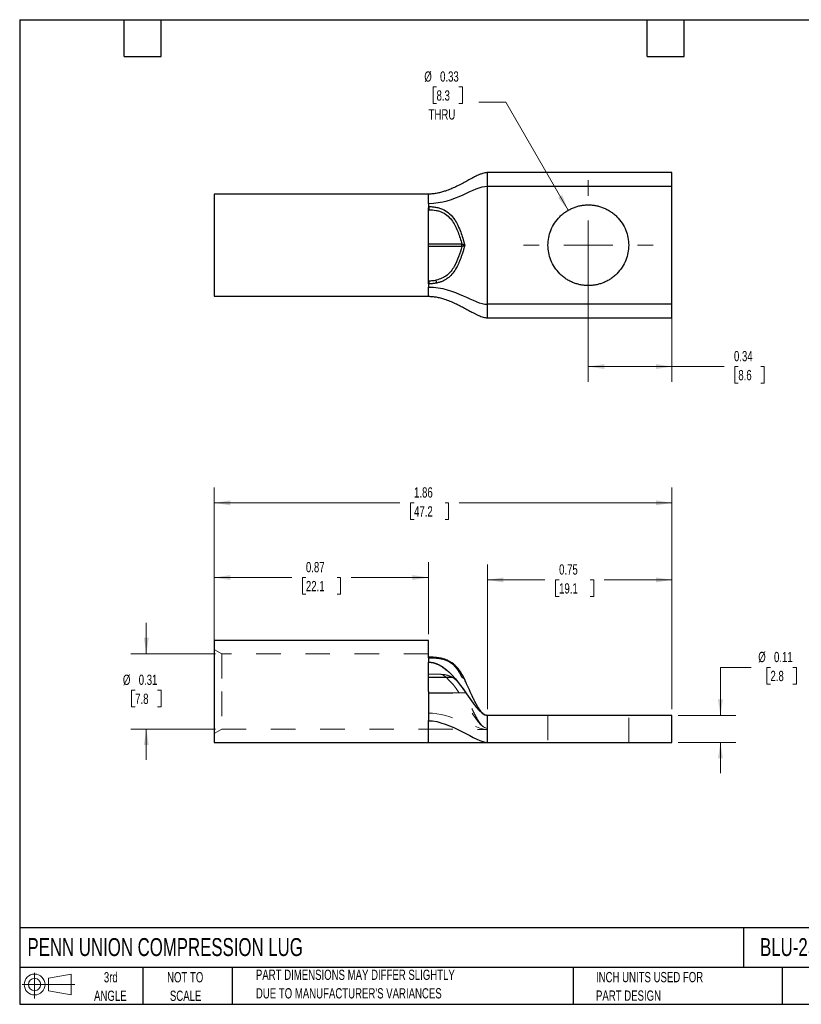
# Model space of a CAD drawing. Header units: inches. Extents: x 0.12 to 5.38, y 0.12 to 4.12.
# Tile 1 of 2: x 0.12 to 3.3, y 0.12 to 4.12. Entities that reach past the tile are written whole.
import ezdxf

# ---------------------------------------------------------------- set-up
doc = ezdxf.new("R2010")
doc.units = ezdxf.units.IN
doc.header["$LTSCALE"] = 0.5
doc.header["$MEASUREMENT"] = 0
doc.linetypes.add('HIDDEN', pattern=[0.075, 0.05, -0.025])
doc.layers.add('TEXT', color=140, linetype='Continuous', lineweight=25)
doc.styles.add('SLDTEXTSTYLE0', font='TXT', dxfattribs={"width": 0.7})
doc.dimstyles.new('SLDDIMSTYLE0', dxfattribs={"dimtxt": 0.04248, "dimasz": 0.065, "dimexe": 0, "dimexo": 0.0625, "dimgap": 0.01062, "dimtad": 0, "dimtih": 1, "dimtoh": 1, "dimrnd": 1e-09, "dimdsep": 46, "dimtxsty": 'SLDTEXTSTYLE0', "dimsah": 1, "dimcen": 0.09, "dimadec": 0, "dimazin": 2, "dimtfac": 1, "dimtmove": 0, "dimatfit": 0, "dimfxl": 0, "dimfrac": 2, "dimtolj": 1, "dimtzin": 12, "dimarcsym": 0})
doc.dimstyles.new('SLDDIMSTYLE1', dxfattribs={"dimtxt": 0.04248, "dimasz": 0.065, "dimexe": 0, "dimexo": 0.0625, "dimgap": 0.01062, "dimtad": 0, "dimtih": 1, "dimtoh": 1, "dimrnd": 1e-09, "dimdsep": 46, "dimtxsty": 'SLDTEXTSTYLE0', "dimsah": 1, "dimcen": 0.09, "dimadec": 0, "dimazin": 2, "dimtfac": 1, "dimtofl": 0, "dimtmove": 0, "dimatfit": 3, "dimfxl": 0, "dimfrac": 2, "dimtolj": 1, "dimtzin": 12, "dimarcsym": 0})
doc.dimstyles.new('SLDDIMSTYLE2', dxfattribs={"dimtxt": 0.04248, "dimasz": 0.065, "dimexe": 0, "dimexo": 0.0625, "dimgap": 0.01062, "dimtad": 0, "dimtih": 1, "dimtoh": 1, "dimrnd": 1e-09, "dimzin": 12, "dimdsep": 46, "dimtxsty": 'SLDTEXTSTYLE0', "dimsah": 1, "dimcen": 0.09, "dimadec": 0, "dimazin": 3, "dimtfac": 1, "dimtofl": 0, "dimtmove": 0, "dimatfit": 3, "dimfxl": 0, "dimfrac": 2, "dimtolj": 1, "dimtzin": 12, "dimarcsym": 0})
doc.dimstyles.new('SLDDIMSTYLE3', dxfattribs={"dimtxt": 0.04248, "dimasz": 0.065, "dimexe": 0, "dimexo": 0.0625, "dimgap": 0.01062, "dimtad": 0, "dimtih": 1, "dimtoh": 1, "dimrnd": 1e-09, "dimdsep": 46, "dimtxsty": 'SLDTEXTSTYLE0', "dimsah": 1, "dimcen": 0, "dimadec": 0, "dimazin": 2, "dimtfac": 1, "dimtofl": 0, "dimtmove": 0, "dimatfit": 3, "dimfxl": 0, "dimfrac": 2, "dimtolj": 1, "dimtzin": 12, "dimarcsym": 0})

# ---------------------------------------------------------------- blocks, each defined once
blk = doc.blocks.new('Block11')
at = {"color": 7, "linetype": 'Continuous', "lineweight": 18}
for p, q in [((0.051, 0.1045), (0.051, 0)), ((0.1079, 0.082), (0.2003, 0.0991)), ((0.1079, 0.0314), (0.1079, 0.082)), ((0.2003, 0.0991), (0.2003, 0.0144)), ((0, 0.0567), (0.2141, 0.0567)), ((0.1079, 0.0314), (0.2003, 0.0144))]:
    blk.add_line(p, q, dxfattribs=at)
for radius in [0.0423, 0.0253]:
    blk.add_circle((0.051, 0.0567), radius, dxfattribs=at)
blk = doc.blocks.new('Block12')
at = {"color": 7, "linetype": 'Continuous'}
blk.add_blockref('Block11', (0, 0), dxfattribs=at)
blk = doc.blocks.new('_D')
at = {"color": 7, "linetype": 'Continuous', "lineweight": 0}
for p, q in [((0.6397, 1.5491), (0.6397, 1.6741)), ((0.921, 1.5491), (0.5772, 1.5491)), ((0.5943, 1.4008), (0.58, 1.4008)), ((0.58, 1.4008), (0.58, 1.3333)), ((0.6852, 1.4008), (0.6994, 1.4008)), ((0.6994, 1.4008), (0.6994, 1.3333)), ((0.58, 1.3333), (0.5943, 1.3333)), ((0.6994, 1.3333), (0.6852, 1.3333)), ((0.921, 1.2431), (0.5772, 1.2431)), ((0.6397, 1.2431), (0.6397, 1.1181))]:
    blk.add_line(p, q, dxfattribs=at)
at = {"color": 7, "linetype": 'Continuous', "lineweight": 18}
for points in [[(0.6397, 1.5491), (0.6497, 1.6141), (0.6297, 1.6141)], [(0.6397, 1.2431), (0.6297, 1.1781), (0.6497, 1.1781)]]:
    blk.add_solid(points, dxfattribs=at)
at = {"color": 7, "linetype": 'Continuous', "lineweight": 18, "char_height": 0.04167, "attachment_point": 1, "style": 'SLDTEXTSTYLE0'}
for s, insert in [('%%c', (0.5445, 1.4641)), ('0.31', (0.6087, 1.4641)), ('7.8', (0.5943, 1.387))]:
    blk.add_mtext(s, dxfattribs=dict(at, insert=insert))
blk = doc.blocks.new('_D_1')
at = {"color": 7, "linetype": 'Continuous', "lineweight": 0}
for p, q in [((0.916, 1.6286), (0.916, 1.9212)), ((1.786, 1.6286), (1.786, 1.9212)), ((0.916, 1.8587), (1.2308, 1.8587)), ((1.2883, 1.8587), (1.2741, 1.8587)), ((1.2741, 1.8587), (1.2741, 1.7912)), ((1.4146, 1.8587), (1.4288, 1.8587)), ((1.4288, 1.8587), (1.4288, 1.7912)), ((1.786, 1.8587), (1.4721, 1.8587)), ((1.2741, 1.7912), (1.2883, 1.7912)), ((1.4288, 1.7912), (1.4146, 1.7912))]:
    blk.add_line(p, q, dxfattribs=at)
at = {"color": 7, "linetype": 'Continuous', "lineweight": 18}
for points in [[(0.916, 1.8587), (0.981, 1.8487), (0.981, 1.8687)], [(1.786, 1.8587), (1.721, 1.8687), (1.721, 1.8487)]]:
    blk.add_solid(points, dxfattribs=at)
at = {"color": 7, "linetype": 'Continuous', "lineweight": 18, "char_height": 0.04167, "attachment_point": 1, "style": 'SLDTEXTSTYLE0'}
for s, insert in [('0.87', (1.2883, 1.9219)), ('22.1', (1.2883, 1.8449))]:
    blk.add_mtext(s, dxfattribs=dict(at, insert=insert))
blk = doc.blocks.new('_D_2')
at = {"color": 7, "linetype": 'Continuous', "lineweight": 0}
for p, q in [((2.026, 1.3236), (2.026, 1.9117)), ((2.776, 1.3236), (2.776, 1.9117)), ((2.026, 1.8492), (2.2596, 1.8492)), ((2.3172, 1.8492), (2.3029, 1.8492)), ((2.3029, 1.8492), (2.3029, 1.7817)), ((2.4434, 1.8492), (2.4577, 1.8492)), ((2.4577, 1.8492), (2.4577, 1.7817)), ((2.776, 1.8492), (2.501, 1.8492)), ((2.3029, 1.7817), (2.3172, 1.7817)), ((2.4577, 1.7817), (2.4434, 1.7817))]:
    blk.add_line(p, q, dxfattribs=at)
at = {"color": 7, "linetype": 'Continuous', "lineweight": 18}
for points in [[(2.026, 1.8492), (2.091, 1.8392), (2.091, 1.8592)], [(2.776, 1.8492), (2.711, 1.8592), (2.711, 1.8392)]]:
    blk.add_solid(points, dxfattribs=at)
at = {"color": 7, "linetype": 'Continuous', "lineweight": 18, "char_height": 0.04167, "attachment_point": 1, "style": 'SLDTEXTSTYLE0'}
for s, insert in [('0.75', (2.3172, 1.9124)), ('19.1', (2.3172, 1.8354))]:
    blk.add_mtext(s, dxfattribs=dict(at, insert=insert))
blk = doc.blocks.new('_D_3')
at = {"color": 7, "linetype": 'Continuous', "lineweight": 0}
for p, q in [((0.916, 1.5915), (0.916, 2.2246)), ((2.776, 1.3236), (2.776, 2.2246)), ((0.916, 2.1621), (1.6702, 2.1621)), ((1.7277, 2.1621), (1.7135, 2.1621)), ((1.7135, 2.1621), (1.7135, 2.0946)), ((1.854, 2.1621), (1.8682, 2.1621)), ((1.8682, 2.1621), (1.8682, 2.0946)), ((2.776, 2.1621), (1.9115, 2.1621)), ((1.7135, 2.0946), (1.7277, 2.0946)), ((1.8682, 2.0946), (1.854, 2.0946))]:
    blk.add_line(p, q, dxfattribs=at)
at = {"color": 7, "linetype": 'Continuous', "lineweight": 18}
for points in [[(0.916, 2.1621), (0.981, 2.1521), (0.981, 2.1721)], [(2.776, 2.1621), (2.711, 2.1721), (2.711, 2.1521)]]:
    blk.add_solid(points, dxfattribs=at)
at = {"color": 7, "linetype": 'Continuous', "lineweight": 18, "char_height": 0.04167, "attachment_point": 1, "style": 'SLDTEXTSTYLE0'}
for s, insert in [('1.86', (1.7277, 2.2254)), ('47.2', (1.7277, 2.1483))]:
    blk.add_mtext(s, dxfattribs=dict(at, insert=insert))
blk = doc.blocks.new('_D_4')
at = {"color": 7, "linetype": 'Continuous', "lineweight": 0}
for p, q in [((3.0979, 1.4935), (2.9729, 1.4935)), ((2.9729, 1.4935), (2.9729, 1.2986)), ((3.1762, 1.4935), (3.1619, 1.4935)), ((3.1619, 1.4935), (3.1619, 1.426)), ((3.2671, 1.4935), (3.2814, 1.4935)), ((3.2814, 1.4935), (3.2814, 1.426)), ((3.1619, 1.426), (3.1762, 1.426)), ((3.2814, 1.426), (3.2671, 1.426)), ((2.801, 1.2986), (3.0354, 1.2986)), ((2.801, 1.1886), (3.0354, 1.1886)), ((2.9729, 1.1886), (2.9729, 1.0636))]:
    blk.add_line(p, q, dxfattribs=at)
at = {"color": 7, "linetype": 'Continuous', "lineweight": 18}
for points in [[(2.9729, 1.2986), (2.9829, 1.3636), (2.9629, 1.3636)], [(2.9729, 1.1886), (2.9629, 1.1236), (2.9829, 1.1236)]]:
    blk.add_solid(points, dxfattribs=at)
at = {"color": 7, "linetype": 'Continuous', "lineweight": 18, "char_height": 0.04167, "attachment_point": 1, "style": 'SLDTEXTSTYLE0'}
for s, insert in [('%%c', (3.1265, 1.5568)), ('0.11', (3.1906, 1.5568)), ('2.8', (3.1762, 1.4797))]:
    blk.add_mtext(s, dxfattribs=dict(at, insert=insert))
blk = doc.blocks.new('_D_7')
at = {"color": 7, "linetype": 'Continuous', "lineweight": 0}
for p, q in [((2.436, 3.1838), (2.436, 2.6533)), ((2.776, 2.9438), (2.776, 2.6533)), ((2.436, 2.7158), (2.776, 2.7158)), ((2.776, 2.7158), (2.988, 2.7158)), ((3.0456, 2.7158), (3.0313, 2.7158)), ((3.0313, 2.7158), (3.0313, 2.6482)), ((3.1365, 2.7158), (3.1507, 2.7158)), ((3.1507, 2.7158), (3.1507, 2.6482)), ((3.0313, 2.6482), (3.0456, 2.6482)), ((3.1507, 2.6482), (3.1365, 2.6482))]:
    blk.add_line(p, q, dxfattribs=at)
at = {"color": 7, "linetype": 'Continuous', "lineweight": 18}
for points in [[(2.436, 2.7158), (2.501, 2.7058), (2.501, 2.7258)], [(2.776, 2.7158), (2.711, 2.7258), (2.711, 2.7058)]]:
    blk.add_solid(points, dxfattribs=at)
at = {"color": 7, "linetype": 'Continuous', "lineweight": 18, "char_height": 0.04167, "attachment_point": 1, "style": 'SLDTEXTSTYLE0'}
for s, insert in [('0.34', (3.0279, 2.779)), ('8.6', (3.0456, 2.702))]:
    blk.add_mtext(s, dxfattribs=dict(at, insert=insert))
blk = doc.blocks.new('_D_8')
at = {"color": 7, "linetype": 'Continuous', "lineweight": 0}
for p, q in [((1.8191, 3.8518), (1.8049, 3.8518)), ((1.8049, 3.8518), (1.8049, 3.7843)), ((1.91, 3.8518), (1.9243, 3.8518)), ((1.9243, 3.8518), (1.9243, 3.7843)), ((1.8049, 3.7843), (1.8191, 3.7843)), ((1.9243, 3.7843), (1.91, 3.7843)), ((2.1004, 3.7901), (1.991, 3.7901)), ((2.354, 3.3508), (2.1004, 3.7901))]:
    blk.add_line(p, q, dxfattribs=at)
at = {"color": 7, "linetype": 'Continuous', "lineweight": 18}
blk.add_solid([(2.354, 3.3508), (2.3302, 3.4121), (2.3128, 3.4021)], dxfattribs=at)
at = {"color": 7, "linetype": 'Continuous', "lineweight": 18, "char_height": 0.04167, "attachment_point": 1, "style": 'SLDTEXTSTYLE0'}
for s, insert in [('%%c', (1.7694, 3.915)), ('0.33', (1.8335, 3.915)), ('8.3', (1.8191, 3.838)), ('THRU', (1.7869, 3.761))]:
    blk.add_mtext(s, dxfattribs=dict(at, insert=insert))
blk = doc.blocks.new('SW_CENTERMARKSYMBOL_0')
at = {"color": 0, "linetype": 'Continuous', "lineweight": 18}
for p, q in [((0, 0.2), (0, 0.264)), ((0, 0), (0, 0.1)), ((-0.2, 0), (-0.264, 0)), ((0, 0), (-0.1, 0)), ((0, 0), (0, -0.1)), ((0, 0), (0.1, 0)), ((0.2, 0), (0.264, 0)), ((0, -0.2), (0, -0.264))]:
    blk.add_line(p, q, dxfattribs=at)

msp = doc.modelspace()

# ---------------------------------------------------------------- linework, layer by layer
for p, q in [((2.776, 3.5038), (2.026, 3.5038)), ((2.026, 2.9688), (2.026, 3.4488)), ((2.026, 3.4488), (2.776, 3.4488)), ((2.776, 2.9688), (2.776, 3.4488)), ((1.786, 3.4163), (0.916, 3.4163)), ((0.916, 3.4163), (0.916, 3.0013)), ((1.786, 3.3656), (1.786, 3.3602)), ((1.786, 3.052), (1.786, 3.3602)), ((1.7886, 3.3532), (1.786, 3.3532)), ((1.786, 3.2138), (1.9221, 3.2138)), ((1.9221, 3.2038), (1.786, 3.2038)), ((1.9221, 3.2038), (1.9221, 3.2138)), ((1.786, 3.0644), (1.7888, 3.0644)), ((0.916, 3.0013), (1.786, 3.0013)), ((2.776, 2.9688), (2.026, 2.9688)), ((2.026, 2.9138), (2.776, 2.9138)), ((1.786, 1.6036), (0.916, 1.6036)), ((0.916, 1.6036), (0.916, 1.3961)), ((1.786, 1.532), (1.786, 1.6036)), ((1.7887, 1.5353), (1.7887, 1.5353)), ((1.93, 1.4512), (1.9339, 1.4433)), ((1.9306, 1.4503), (1.9301, 1.4512)), ((1.931, 1.4494), (1.9304, 1.4506)), ((2.776, 1.2986), (2.026, 1.2986)), ((1.786, 1.2785), (1.786, 1.2758)), ((1.786, 1.2758), (1.786, 1.2785)), ((0.916, 1.1886), (1.786, 1.1886)), ((1.786, 1.1886), (2.026, 1.1886)), ((2.026, 1.1886), (2.776, 1.1886))]:
    msp.add_line(p, q)
at = {"color": 7, "linetype": 'HIDDEN', "lineweight": 18}
for p, q in [((0.946, 1.5491), (0.9159, 1.5665)), ((0.946, 1.5491), (0.946, 1.3961)), ((1.786, 1.5491), (0.946, 1.5491)), ((1.786, 1.534), (1.7888, 1.534)), ((1.7886, 1.534), (1.786, 1.534)), ((1.786, 1.5098), (1.786, 1.532)), ((1.7897, 1.5353), (1.7887, 1.5353)), ((1.8208, 1.5333), (1.8173, 1.5338)), ((1.786, 1.3906), (1.786, 1.4662)), ((1.786, 1.4535), (1.9221, 1.4535)), ((1.786, 1.4522), (1.9221, 1.4522)), ((1.9221, 1.4535), (1.9221, 1.4522)), ((1.9289, 1.4536), (1.93, 1.4512)), ((1.9339, 1.4433), (1.9328, 1.4452)), ((1.9328, 1.4452), (1.9339, 1.4433)), ((0.946, 1.3961), (0.946, 1.2431)), ((1.9335, 1.3906), (1.786, 1.3906)), ((1.786, 1.3906), (1.9335, 1.3906)), ((1.786, 1.3893), (1.9342, 1.3893)), ((2.272, 1.2986), (2.272, 1.1886)), ((2.6, 1.1886), (2.6, 1.2986)), ((0.9159, 1.2257), (0.946, 1.2431)), ((0.946, 1.2431), (1.786, 1.2431)), ((2.026, 1.2461), (2.026, 1.2411))]:
    msp.add_line(p, q, dxfattribs=at)
at = {"flags": 128}
msp.add_lwpolyline([(1.8198, 1.5305), (1.8197, 1.5316), (1.8195, 1.5325), (1.8193, 1.5331), (1.819, 1.5335), (1.8188, 1.5336)], dxfattribs=at)
for centre, radius, start, end in [((0.738, 3.3724), 1.0508, 358.9524, 359.6377), ((0.7882, 3.0452), 1.0008, 0.3804, 1.1), ((1.7426, 3.0479), 0.0775, 5.4295, 14.4822), ((1.753, 1.5328), 0.0359, 358.5565, 4.084)]:
    msp.add_arc(centre, radius, start, end)
at = {"color": 7, "linetype": 'HIDDEN', "lineweight": 18}
for centre, radius, start, end in [((1.7954, 1.5343), 0.00678, 170.9649, 182.3209), ((1.7434, 1.5327), 0.0454, 358.9586, 3.3089), ((1.7952, 1.5343), 0.00646, 170.5148, 182.4347), ((1.8192, 1.5322), 0.0015, 105.0057, 173.3163)]:
    msp.add_arc(centre, radius, start, end, dxfattribs=at)
for points, knots in [([(2.026, 3.5038), (2.0239, 3.5037), (2.0185, 3.5035), (2.0106, 3.5017), (2.0013, 3.4987), (1.9925, 3.4952), (1.984, 3.4914), (1.9767, 3.4878), (1.9695, 3.4841), (1.9624, 3.4804), (1.9516, 3.4746), (1.9365, 3.4664), (1.9172, 3.4561), (1.8972, 3.4461), (1.877, 3.437), (1.8577, 3.4296), (1.8396, 3.4239), (1.8227, 3.4199), (1.8048, 3.4169), (1.7923, 3.4165), (1.786, 3.4163)], [0, 0, 0, 0, 0.02108, 0.053107, 0.084382, 0.130256, 0.163961, 0.197626, 0.231302, 0.264505, 0.298336, 0.386262, 0.484274, 0.574304, 0.664078, 0.751555, 0.814805, 0.87653, 0.937977, 1, 1, 1, 1]), ([(2.776, 3.4488), (2.776, 3.456), (2.776, 3.4632), (2.776, 3.4765), (2.776, 3.4826), (2.776, 3.4928), (2.776, 3.4969), (2.776, 3.5024), (2.776, 3.5038), (2.776, 3.5038)], [0, 0, 0, 0, 0.25, 0.25, 0.5, 0.5, 0.75, 0.75, 1, 1, 1, 1]), ([(1.786, 3.3788), (1.786, 3.3909), (1.786, 3.4004), (1.786, 3.4131), (1.786, 3.4163), (1.786, 3.4163)], [0, 0, 0, 0, 0.5, 0.5, 1, 1, 1, 1]), ([(1.7888, 3.3658), (1.7885, 3.3658), (1.7879, 3.3658), (1.787, 3.3658), (1.7865, 3.3658), (1.786, 3.3658), (1.786, 3.3657), (1.786, 3.3656)], [0, 0, 0, 0, 0.309697, 0.619586, 0.826114, 0.894957, 1, 1, 1, 1]), ([(1.7888, 3.3658), (1.7914, 3.3657), (1.7967, 3.3655), (1.8047, 3.3649), (1.8125, 3.3638), (1.8228, 3.3619), (1.8356, 3.3584), (1.8538, 3.3506), (1.8747, 3.3357), (1.8926, 3.3137), (1.9068, 3.2883), (1.9172, 3.2633), (1.9263, 3.2362), (1.9312, 3.2184), (1.9339, 3.2088)], [0, 0, 0, 0, 0.031419, 0.062743, 0.094119, 0.125708, 0.187111, 0.250954, 0.364627, 0.500841, 0.614509, 0.750156, 0.864875, 1, 1, 1, 1]), ([(2.436, 3.0448), (2.4334, 3.0448), (2.4282, 3.0449), (2.4205, 3.0455), (2.4128, 3.0464), (2.4053, 3.0476), (2.3977, 3.0493), (2.3903, 3.0512), (2.3829, 3.0536), (2.3729, 3.0573), (2.3604, 3.0629), (2.346, 3.0714), (2.3324, 3.0813), (2.3156, 3.0964), (2.2979, 3.1183), (2.2828, 3.1474), (2.2739, 3.1779), (2.271, 3.2088), (2.2739, 3.2397), (2.2828, 3.2702), (2.2979, 3.2994), (2.3156, 3.3212), (2.3324, 3.3363), (2.346, 3.3463), (2.3604, 3.3547), (2.3752, 3.3614), (2.3902, 3.3666), (2.4052, 3.3702), (2.4205, 3.3724), (2.4308, 3.3727), (2.436, 3.3728)], [0, 0, 0, 0, 0.015126, 0.030152, 0.045113, 0.06004, 0.074969, 0.089933, 0.104966, 0.120101, 0.152257, 0.184454, 0.217295, 0.250177, 0.315811, 0.380082, 0.440029, 0.500016, 0.559963, 0.61995, 0.684221, 0.749856, 0.782697, 0.815578, 0.847735, 0.879932, 0.910076, 0.939956, 0.96984, 1, 1, 1, 1]), ([(2.436, 3.3728), (2.4386, 3.3728), (2.4438, 3.3727), (2.4515, 3.3722), (2.4591, 3.3713), (2.4667, 3.37), (2.4743, 3.3684), (2.4817, 3.3664), (2.4891, 3.3641), (2.4991, 3.3603), (2.5116, 3.3547), (2.526, 3.3463), (2.5396, 3.3363), (2.5563, 3.3212), (2.5741, 3.2994), (2.5892, 3.2703), (2.5981, 3.2397), (2.6009, 3.2088), (2.5981, 3.1779), (2.5892, 3.1474), (2.5741, 3.1183), (2.5563, 3.0964), (2.5396, 3.0813), (2.526, 3.0714), (2.5116, 3.0629), (2.4968, 3.0562), (2.4818, 3.0511), (2.4668, 3.0475), (2.4515, 3.0452), (2.4412, 3.045), (2.436, 3.0448)], [0, 0, 0, 0, 0.015126, 0.030152, 0.045113, 0.06004, 0.074969, 0.089933, 0.104966, 0.120101, 0.152257, 0.184454, 0.217295, 0.250177, 0.315811, 0.380082, 0.440029, 0.500016, 0.559963, 0.61995, 0.684221, 0.749856, 0.782697, 0.815578, 0.847735, 0.879932, 0.910076, 0.939956, 0.96984, 1, 1, 1, 1]), ([(1.7886, 3.3532), (1.7982, 3.3531), (1.8079, 3.3522), (1.8218, 3.3496), (1.8264, 3.3485), (1.8354, 3.3456), (1.8398, 3.3439), (1.8524, 3.3378), (1.8598, 3.3327), (1.8729, 3.3206), (1.8786, 3.3138), (1.8884, 3.2995), (1.8927, 3.2921), (1.9002, 3.2769), (1.9035, 3.2692), (1.9126, 3.2459), (1.9176, 3.2299), (1.9221, 3.2138)], [0, 0, 0, 0, 0.125, 0.125, 0.1875, 0.1875, 0.25, 0.25, 0.375, 0.375, 0.5, 0.5, 0.625, 0.625, 0.75, 0.75, 1, 1, 1, 1]), ([(1.9221, 3.2038), (1.9182, 3.1898), (1.9139, 3.1759), (1.9038, 3.1486), (1.898, 3.1351), (1.8831, 3.1092), (1.8739, 3.0968), (1.8556, 3.082), (1.8487, 3.0778), (1.8339, 3.0712), (1.8258, 3.0688), (1.8177, 3.0672)], [0, 0, 0, 0, 0.25, 0.25, 0.5, 0.5, 0.75, 0.75, 0.875, 0.875, 1, 1, 1, 1]), ([(1.9339, 3.2088), (1.9324, 3.2031), (1.9294, 3.1922), (1.9247, 3.1768), (1.9187, 3.1588), (1.9111, 3.139), (1.8999, 3.1163), (1.8866, 3.0958), (1.8714, 3.0799), (1.8573, 3.0697), (1.8451, 3.0631), (1.8326, 3.0583), (1.824, 3.0562), (1.8198, 3.0552)], [0, 0, 0, 0, 0.091118, 0.174172, 0.249332, 0.383314, 0.498661, 0.634348, 0.749022, 0.817299, 0.880605, 0.940965, 1, 1, 1, 1]), ([(1.9221, 3.2138), (1.9226, 3.2137), (1.9238, 3.2135), (1.9256, 3.2129), (1.9275, 3.2123), (1.9291, 3.2116), (1.9306, 3.2109), (1.932, 3.2102), (1.9331, 3.2095), (1.9337, 3.209), (1.9339, 3.2088)], [0, 0, 0, 0, 0.099011, 0.214931, 0.348408, 0.499435, 0.60929, 0.748766, 0.909648, 1, 1, 1, 1]), ([(1.9339, 3.2088), (1.9337, 3.2086), (1.9331, 3.2082), (1.932, 3.2075), (1.9306, 3.2067), (1.929, 3.2059), (1.9269, 3.2051), (1.9245, 3.2043), (1.9228, 3.204), (1.9221, 3.2038)], [0, 0, 0, 0, 0.091237, 0.250303, 0.391195, 0.500683, 0.698196, 0.864385, 1, 1, 1, 1]), ([(1.786, 3.0519), (1.786, 3.0519), (1.786, 3.0518), (1.7861, 3.0518), (1.7861, 3.0518), (1.7862, 3.0518), (1.7863, 3.0518), (1.7864, 3.0518), (1.7866, 3.0518), (1.7869, 3.0519), (1.7874, 3.0519), (1.7881, 3.0519), (1.7886, 3.0519), (1.7889, 3.0519)], [0, 0, 0, 0, 0.050933, 0.059308, 0.071869, 0.090712, 0.118975, 0.16137, 0.224963, 0.320352, 0.463436, 0.678062, 1, 1, 1, 1]), ([(1.7888, 3.0644), (1.7913, 3.0645), (1.7963, 3.0646), (1.8037, 3.0652), (1.8108, 3.066), (1.8154, 3.0668), (1.8177, 3.0672)], [0, 0, 0, 0, 0.262008, 0.515593, 0.761366, 1, 1, 1, 1]), ([(1.8198, 3.0552), (1.8178, 3.0548), (1.8137, 3.054), (1.8075, 3.0531), (1.8014, 3.0525), (1.7951, 3.052), (1.791, 3.0519), (1.7889, 3.0519)], [0, 0, 0, 0, 0.20114, 0.401088, 0.600491, 0.799939, 1, 1, 1, 1]), ([(1.786, 3.0013), (1.786, 3.0013), (1.786, 3.0046), (1.786, 3.0173), (1.786, 3.0267), (1.786, 3.0388)], [0, 0, 0, 0, 0.5, 0.5, 1, 1, 1, 1]), ([(1.786, 3.0013), (1.7912, 3.0012), (1.8021, 3.0009), (1.8184, 2.9986), (1.8351, 2.995), (1.8538, 2.9894), (1.8739, 2.982), (1.8947, 2.9727), (1.9145, 2.9629), (1.933, 2.9531), (1.9501, 2.9438), (1.9629, 2.9369), (1.9717, 2.9324), (1.9768, 2.9298), (1.982, 2.9272), (1.9879, 2.9245), (1.9952, 2.9213), (2.0041, 2.9179), (2.0126, 2.9154), (2.0201, 2.9141), (2.0241, 2.9139), (2.026, 2.9138)], [0, 0, 0, 0, 0.051817, 0.107064, 0.166876, 0.231704, 0.321913, 0.414057, 0.506077, 0.595741, 0.679455, 0.754151, 0.779632, 0.803686, 0.826301, 0.851043, 0.88364, 0.921612, 0.961413, 0.98094, 1, 1, 1, 1]), ([(2.776, 2.9138), (2.776, 2.9138), (2.776, 2.9152), (2.776, 2.9208), (2.776, 2.9248), (2.776, 2.935), (2.776, 2.9411), (2.776, 2.9544), (2.776, 2.9616), (2.776, 2.9688)], [0, 0, 0, 0, 0.25, 0.25, 0.5, 0.5, 0.75, 0.75, 1, 1, 1, 1]), ([(1.7888, 1.5353), (1.7884, 1.5353), (1.7875, 1.5353), (1.7865, 1.5353), (1.786, 1.5353)], [0, 0, 0, 0, 0.452361, 1, 1, 1, 1]), ([(1.786, 1.532), (1.786, 1.5319), (1.786, 1.5319), (1.7861, 1.5319), (1.7861, 1.5319), (1.7862, 1.5319), (1.7863, 1.5319), (1.7864, 1.5319), (1.7866, 1.5319), (1.7869, 1.5319), (1.7874, 1.5319), (1.7881, 1.5319), (1.7886, 1.5319), (1.7889, 1.5319)], [0, 0, 0, 0, 0.050933, 0.059308, 0.071869, 0.090712, 0.118975, 0.16137, 0.224963, 0.320352, 0.463436, 0.678062, 1, 1, 1, 1]), ([(1.8188, 1.5336), (1.8143, 1.5341), (1.8044, 1.535), (1.7943, 1.5352), (1.7888, 1.5353)], [0, 0, 0, 0, 0.453735, 1, 1, 1, 1]), ([(1.8198, 1.5305), (1.8178, 1.5306), (1.8137, 1.531), (1.8075, 1.5314), (1.8014, 1.5316), (1.7951, 1.5318), (1.791, 1.5318), (1.7889, 1.5319)], [0, 0, 0, 0, 0.20114, 0.401088, 0.600491, 0.799939, 1, 1, 1, 1]), ([(1.9304, 1.4506), (1.9282, 1.4549), (1.924, 1.4633), (1.9171, 1.4747), (1.9105, 1.4844), (1.9041, 1.4923), (1.8976, 1.4993), (1.8911, 1.5053), (1.8849, 1.5102), (1.8796, 1.5139), (1.8747, 1.5168), (1.8694, 1.5197), (1.8623, 1.5231), (1.8518, 1.5271), (1.8371, 1.5311), (1.8253, 1.5328), (1.8188, 1.5336)], [0, 0, 0, 0, 0.124193, 0.239715, 0.334985, 0.41176, 0.483732, 0.553762, 0.603755, 0.646575, 0.681561, 0.712333, 0.758075, 0.821728, 0.902471, 1, 1, 1, 1]), ([(1.9339, 1.4433), (1.9324, 1.4466), (1.9294, 1.4528), (1.9247, 1.4618), (1.9187, 1.4722), (1.9111, 1.4836), (1.8999, 1.4968), (1.8866, 1.5087), (1.8714, 1.5177), (1.8573, 1.5233), (1.8451, 1.5267), (1.8326, 1.5291), (1.824, 1.53), (1.8198, 1.5305)], [0, 0, 0, 0, 0.091118, 0.174172, 0.249332, 0.383314, 0.498661, 0.634348, 0.749022, 0.817299, 0.880605, 0.940965, 1, 1, 1, 1]), ([(1.786, 1.3961), (1.786, 1.4173), (1.786, 1.4384), (1.786, 1.4787), (1.786, 1.4978), (1.786, 1.5152)], [0, 0, 0, 0, 0.5, 0.5, 1, 1, 1, 1]), ([(1.9295, 1.4525), (1.9278, 1.4558), (1.9261, 1.4594), (1.924, 1.4629), (1.9239, 1.4631)], [0, 0, 0, 0, 0.934675, 1, 1, 1, 1]), ([(2.026, 1.2986), (2.0243, 1.2988), (2.0208, 1.299), (2.0141, 1.3016), (2.0057, 1.3077), (1.9967, 1.3181), (1.9881, 1.3308), (1.9804, 1.3443), (1.9734, 1.3577), (1.964, 1.377), (1.9522, 1.4027), (1.9415, 1.4269), (1.9351, 1.4405), (1.9338, 1.4433)], [0, 0, 0, 0, 0.0290964, 0.0583766, 0.1206717, 0.2035047, 0.2919313, 0.3811534, 0.4668391, 0.5499617, 0.7451301, 0.9483144, 1, 1, 1, 1]), ([(0.916, 1.3961), (0.916, 1.369), (0.916, 1.3418), (0.916, 1.2916), (0.916, 1.2686), (0.916, 1.2302), (0.916, 1.2148), (0.916, 1.194), (0.916, 1.1886), (0.916, 1.1886)], [0, 0, 0, 0, 0.25, 0.25, 0.5, 0.5, 0.75, 0.75, 1, 1, 1, 1]), ([(2.776, 1.2436), (2.776, 1.2508), (2.776, 1.258), (2.776, 1.2713), (2.776, 1.2774), (2.776, 1.2876), (2.776, 1.2917), (2.776, 1.2972), (2.776, 1.2986), (2.776, 1.2986)], [0, 0, 0, 0, 0.25, 0.25, 0.5, 0.5, 0.75, 0.75, 1, 1, 1, 1]), ([(1.786, 1.1886), (1.786, 1.1886), (1.786, 1.1968), (1.786, 1.2274), (1.786, 1.2499), (1.786, 1.2771)], [0, 0, 0, 0, 0.5, 0.5, 1, 1, 1, 1]), ([(2.776, 1.1886), (2.776, 1.1886), (2.776, 1.1901), (2.776, 1.1956), (2.776, 1.1997), (2.776, 1.2098), (2.776, 1.2159), (2.776, 1.2292), (2.776, 1.2364), (2.776, 1.2436)], [0, 0, 0, 0, 0.25, 0.25, 0.5, 0.5, 0.75, 0.75, 1, 1, 1, 1])]:
    msp.add_open_spline(points, degree=3, knots=knots)
for points in [[(2.026, 3.4488), (2.026, 3.4577), (2.026, 3.4735), (2.026, 3.4909), (2.026, 3.5015), (2.026, 3.5038), (2.026, 3.5038)], [(1.786, 3.3788), (1.8962, 3.3788), (1.9709, 3.4488), (2.026, 3.4488)], [(1.786, 3.3788), (1.786, 3.3746), (1.786, 3.3702), (1.786, 3.3656)], [(1.786, 3.0519), (1.786, 3.0474), (1.786, 3.043), (1.786, 3.0388)], [(1.786, 3.0388), (1.8962, 3.0388), (1.9709, 2.9688), (2.026, 2.9688)], [(2.026, 2.9138), (2.026, 2.9138), (2.026, 2.9162), (2.026, 2.9267), (2.026, 2.9441), (2.026, 2.9599), (2.026, 2.9688)], [(1.786, 1.532), (1.786, 1.5267), (1.786, 1.5211), (1.786, 1.5152)], [(1.786, 1.5152), (1.8962, 1.5152), (1.9709, 1.2986), (2.026, 1.2986)], [(1.786, 1.3961), (1.786, 1.3845), (1.786, 1.3611), (1.786, 1.3287), (1.786, 1.3003), (1.786, 1.2844), (1.786, 1.2771)], [(2.026, 1.2436), (2.026, 1.2502), (2.026, 1.2634), (2.026, 1.2811), (2.026, 1.2945), (2.026, 1.2986), (2.026, 1.2986)], [(1.786, 1.2771), (1.8744, 1.2771), (1.9818, 1.1886), (2.026, 1.1886)], [(2.026, 1.1886), (2.026, 1.1886), (2.026, 1.1928), (2.026, 1.2062), (2.026, 1.2239), (2.026, 1.2371), (2.026, 1.2436)]]:
    msp.add_open_spline(points, degree=3)
for points, knots in [([(1.7888, 1.5319), (1.7885, 1.5319), (1.7879, 1.5319), (1.787, 1.5319), (1.7865, 1.5319), (1.786, 1.5318), (1.786, 1.532), (1.786, 1.5321)], [0, 0, 0, 0, 0.309697, 0.619586, 0.826114, 0.894957, 1, 1, 1, 1]), ([(1.7886, 1.534), (1.7982, 1.5339), (1.8079, 1.5334), (1.8218, 1.5319), (1.8264, 1.5313), (1.8354, 1.5296), (1.8398, 1.5286), (1.8524, 1.5251), (1.8598, 1.5221), (1.8729, 1.5152), (1.8786, 1.5112), (1.8884, 1.503), (1.8927, 1.4987), (1.9002, 1.49), (1.9035, 1.4855), (1.9126, 1.472), (1.9176, 1.4628), (1.9221, 1.4535)], [0, 0, 0, 0, 0.125, 0.125, 0.1875, 0.1875, 0.25, 0.25, 0.375, 0.375, 0.5, 0.5, 0.625, 0.625, 0.75, 0.75, 1, 1, 1, 1]), ([(1.7888, 1.534), (1.7913, 1.534), (1.7963, 1.5339), (1.8037, 1.5336), (1.8108, 1.5331), (1.8154, 1.5326), (1.8177, 1.5324)], [0, 0, 0, 0, 0.262008, 0.515593, 0.761366, 1, 1, 1, 1]), ([(1.7888, 1.5319), (1.7941, 1.5318), (1.8049, 1.5316), (1.821, 1.5305), (1.8368, 1.5285), (1.8517, 1.5252), (1.865, 1.5205), (1.8766, 1.5147), (1.8864, 1.5083), (1.8974, 1.4992), (1.9083, 1.4875), (1.9148, 1.4778), (1.9179, 1.4731)], [0, 0, 0, 0, 0.083818, 0.16841, 0.25417, 0.341513, 0.427739, 0.5134, 0.59804, 0.681359, 0.843993, 1, 1, 1, 1]), ([(1.9221, 1.4535), (1.9182, 1.4616), (1.9139, 1.4696), (1.9038, 1.4854), (1.898, 1.4932), (1.8831, 1.5082), (1.8739, 1.5153), (1.8556, 1.5238), (1.8487, 1.5263), (1.8339, 1.5301), (1.8258, 1.5315), (1.8177, 1.5324)], [0, 0, 0, 0, 0.25, 0.25, 0.5, 0.5, 0.75, 0.75, 0.875, 0.875, 1, 1, 1, 1]), ([(1.786, 1.5152), (1.7921, 1.5148), (1.8044, 1.514), (1.8222, 1.5079), (1.8391, 1.4991), (1.8554, 1.4875), (1.8727, 1.4722), (1.8892, 1.4548), (1.8999, 1.4416), (1.9046, 1.4358)], [0, 0, 0, 0, 0.122057, 0.2453461, 0.3736015, 0.5085746, 0.6504851, 0.8452922, 1, 1, 1, 1]), ([(1.786, 1.4839), (1.786, 1.4858), (1.786, 1.4895), (1.786, 1.4949), (1.786, 1.5001), (1.786, 1.5051), (1.786, 1.5082), (1.786, 1.5098)], [0, 0, 0, 0, 0.20064, 0.400548, 0.600135, 0.799815, 1, 1, 1, 1]), ([(1.786, 1.4662), (1.786, 1.4683), (1.786, 1.4723), (1.786, 1.4782), (1.786, 1.482), (1.786, 1.4839)], [0, 0, 0, 0, 0.333445, 0.666555, 1, 1, 1, 1]), ([(1.8425, 1.4653), (1.8402, 1.4654), (1.8356, 1.4656), (1.8286, 1.4658), (1.8215, 1.466), (1.812, 1.4661), (1.8002, 1.4662), (1.7907, 1.4662), (1.786, 1.4662)], [0, 0, 0, 0, 0.121523, 0.245245, 0.371367, 0.500078, 0.748088, 1, 1, 1, 1]), ([(1.786, 1.4522), (1.786, 1.4522), (1.786, 1.4523), (1.786, 1.4527), (1.786, 1.4533), (1.786, 1.4535)], [0, 0, 0, 0, 0.33378, 0.66359, 1, 1, 1, 1]), ([(1.8425, 1.4653), (1.8441, 1.4651), (1.8471, 1.4648), (1.8517, 1.4641), (1.856, 1.4633), (1.8601, 1.4624), (1.8661, 1.4608), (1.8736, 1.4581), (1.8847, 1.4528), (1.896, 1.4448), (1.906, 1.4347), (1.9145, 1.424), (1.9215, 1.4132), (1.9279, 1.402), (1.9315, 1.3945), (1.9335, 1.3906)], [0, 0, 0, 0, 0.026083, 0.051549, 0.076505, 0.101062, 0.125338, 0.186041, 0.250702, 0.376182, 0.501763, 0.618012, 0.750785, 0.868221, 1, 1, 1, 1]), ([(1.9328, 1.4452), (1.9325, 1.4458), (1.9315, 1.4476), (1.9291, 1.4502), (1.9259, 1.4526), (1.9233, 1.4532), (1.9221, 1.4535)], [0, 0, 0, 0, 0.153528, 0.455989, 0.740733, 1, 1, 1, 1]), ([(1.9221, 1.4535), (1.9233, 1.4532), (1.9259, 1.4526), (1.9291, 1.4502), (1.9315, 1.4476), (1.9325, 1.4458), (1.9328, 1.4452)], [0, 0, 0, 0, 0.259267, 0.544011, 0.846472, 1, 1, 1, 1]), ([(1.9221, 1.4522), (1.9232, 1.452), (1.9256, 1.4518), (1.9289, 1.4498), (1.9318, 1.447), (1.9332, 1.4445), (1.9339, 1.4433)], [0, 0, 0, 0, 0.213699, 0.456885, 0.723719, 1, 1, 1, 1]), ([(1.9186, 1.4176), (1.9213, 1.4141), (1.9306, 1.4017), (1.9454, 1.3806), (1.963, 1.3555), (1.9789, 1.3344), (1.9931, 1.3176), (2.0052, 1.3071), (2.0136, 1.3011), (2.0178, 1.3003), (2.0183, 1.3002)], [0, 0, 0, 0, 0.086529, 0.299018, 0.499517, 0.680143, 0.811226, 0.920096, 0.989913, 1, 1, 1, 1]), ([(1.786, 1.3893), (1.786, 1.3893), (1.786, 1.3893), (1.786, 1.3898), (1.786, 1.3903), (1.786, 1.3906)], [0, 0, 0, 0, 0.33378, 0.66359, 1, 1, 1, 1]), ([(1.786, 1.3901), (1.786, 1.3843), (1.786, 1.3708), (1.786, 1.35), (1.786, 1.3281), (1.786, 1.315), (1.786, 1.3084)], [0, 0, 0, 0, 0.19793, 0.465287, 0.732643, 1, 1, 1, 1]), ([(1.786, 1.3899), (1.786, 1.3814), (1.786, 1.3624), (1.786, 1.3335), (1.786, 1.3039), (1.786, 1.286), (1.786, 1.2771)], [0, 0, 0, 0, 0.211093, 0.474062, 0.737031, 1, 1, 1, 1]), ([(1.9335, 1.3906), (1.9336, 1.3903), (1.9338, 1.3898), (1.934, 1.3894), (1.9341, 1.3892), (1.934, 1.3894), (1.9338, 1.3898), (1.9336, 1.3903), (1.9335, 1.3906)], [0, 0, 0, 0, 0.168383, 0.334711, 0.500001, 0.665291, 0.831618, 1, 1, 1, 1]), ([(2.0193, 1.2474), (2.0182, 1.2477), (2.014, 1.2491), (2.0068, 1.2544), (1.9994, 1.2623), (1.9931, 1.2708), (1.9881, 1.2785), (1.9817, 1.2891), (1.974, 1.3035), (1.9648, 1.3224), (1.9547, 1.3441), (1.9445, 1.3667), (1.9374, 1.3821), (1.934, 1.3892)], [0, 0, 0, 0, 0.019984, 0.078015, 0.156552, 0.213538, 0.265333, 0.321738, 0.433162, 0.558152, 0.696339, 0.85944, 1, 1, 1, 1]), ([(1.786, 1.3084), (1.786, 1.3035), (1.786, 1.2938), (1.786, 1.2839), (1.786, 1.2793), (1.786, 1.2785)], [0, 0, 0, 0, 0.447828, 0.895655, 1, 1, 1, 1]), ([(1.786, 1.2785), (1.786, 1.2793), (1.786, 1.2839), (1.786, 1.2938), (1.786, 1.3035), (1.786, 1.3084)], [0, 0, 0, 0, 0.104345, 0.552172, 1, 1, 1, 1]), ([(2.026, 1.2986), (2.026, 1.2984), (2.026, 1.298), (2.026, 1.2948), (2.026, 1.2897), (2.026, 1.2828), (2.026, 1.2744), (2.026, 1.2648), (2.026, 1.2555), (2.026, 1.2493), (2.026, 1.2468)], [0, 0, 0, 0, 0.129813, 0.259627, 0.38944, 0.519254, 0.649067, 0.778881, 0.908694, 1, 1, 1, 1]), ([(1.786, 1.2771), (1.786, 1.2499), (1.786, 1.2274), (1.786, 1.1968), (1.786, 1.1886), (1.786, 1.1886)], [0, 0, 0, 0, 0.5, 0.5, 1, 1, 1, 1]), ([(1.786, 1.2758), (1.786, 1.2737), (1.786, 1.2679), (1.786, 1.2602), (1.786, 1.2526), (1.786, 1.2472), (1.786, 1.2439), (1.786, 1.2428), (1.786, 1.2439), (1.786, 1.2472), (1.786, 1.2526), (1.786, 1.2602), (1.786, 1.2679), (1.786, 1.2737), (1.786, 1.2758)], [0, 0, 0, 0, 0.047462, 0.137969, 0.228477, 0.318985, 0.409492, 0.5, 0.590508, 0.681015, 0.771523, 0.862031, 0.952538, 1, 1, 1, 1]), ([(1.786, 1.2431), (1.7981, 1.2431), (1.822, 1.243), (1.8566, 1.2428), (1.8885, 1.2425), (1.9164, 1.2422), (1.9397, 1.2419), (1.9576, 1.2417), (1.9708, 1.2416), (1.9809, 1.2415), (1.9909, 1.2414), (2.002, 1.2413), (2.0139, 1.2412), (2.022, 1.2411), (2.026, 1.2411)], [0, 0, 0, 0, 0.15142, 0.298596, 0.432976, 0.549802, 0.647141, 0.725035, 0.773398, 0.811472, 0.850957, 0.898579, 0.95026, 1, 1, 1, 1]), ([(2.026, 1.2405), (2.026, 1.2379), (2.026, 1.2318), (2.026, 1.2225), (2.026, 1.2129), (2.026, 1.2045), (2.026, 1.1976), (2.026, 1.1925), (2.026, 1.1892), (2.026, 1.1888), (2.026, 1.1886)], [0, 0, 0, 0, 0.091306, 0.221119, 0.350933, 0.480746, 0.61056, 0.740373, 0.870187, 1, 1, 1, 1])]:
    msp.add_open_spline(points, degree=3, knots=knots, dxfattribs=at)
for points in [[(1.786, 1.3961), (1.786, 1.4202), (1.786, 1.4443), (1.786, 1.4662)], [(1.8425, 1.4653), (1.926, 1.4092), (1.9767, 1.2461), (2.026, 1.2461)], [(1.786, 1.3084), (1.786, 1.3347), (1.786, 1.3654), (1.786, 1.3961)], [(1.786, 1.3084), (1.8774, 1.3084), (1.9803, 1.2411), (2.026, 1.2411)], [(1.786, 1.2771), (1.8744, 1.2771), (1.9818, 1.1886), (2.026, 1.1886)]]:
    msp.add_open_spline(points, degree=3, dxfattribs=at)
at = {"layer": 'TEXT'}
for p, q in [((0.125, 4.125), (5.375, 4.125)), ((0.125, 4.125), (0.125, 0.125)), ((0.55, 3.975), (0.55, 4.125)), ((0.7, 3.975), (0.7, 4.125)), ((2.675, 3.975), (2.675, 4.125)), ((2.825, 3.975), (2.825, 4.125)), ((0.55, 3.975), (0.7, 3.975)), ((2.675, 3.975), (2.825, 3.975)), ((5.375, 0.4356), (0.125, 0.4356)), ((3.0661, 0.4356), (3.0661, 0.275)), ((5.375, 0.275), (0.125, 0.275)), ((0.625, 0.275), (0.625, 0.125)), ((0.9884, 0.275), (0.9884, 0.125)), ((2.3749, 0.275), (2.3749, 0.125)), ((3.224, 0.275), (3.224, 0.125)), ((0.125, 0.125), (5.375, 0.125))]:
    msp.add_line(p, q, dxfattribs=at)

# ---------------------------------------------------------------- block references
at = {"color": 7, "linetype": 'Continuous', "lineweight": 0}
msp.add_blockref('SW_CENTERMARKSYMBOL_0', (2.436, 3.2088), dxfattribs=at)
at = {"layer": 'TEXT'}
msp.add_blockref('Block12', (0.1346, 0.1487), dxfattribs=at)

# ---------------------------------------------------------------- texts
at = {"layer": 'TEXT', "style": 'SLDTEXTSTYLE0'}
for s, insert, char_height, attachment_point in [('PENN UNION COMPRESSION LUG', (0.1568, 0.394), 0.072917, 1), ('BLU-2S1-1', (3.134, 0.394), 0.07292, 1), ('3rd', (0.4953, 0.2558), 0.04167, 2), ('NOT TO', (0.7976, 0.2558), 0.04167, 2), ('PART DIMENSIONS MAY DIFFER SLIGHTLY', (1.085, 0.2658), 0.041667, 1), ('INCH UNITS USED FOR', (2.4671, 0.2564), 0.041667, 1), ('ANGLE', (0.4934, 0.1806), 0.04167, 2), ('SCALE', (0.7994, 0.1806), 0.04167, 2), ("DUE TO MANUFACTURER'S VARIANCES", (1.085, 0.1905), 0.041667, 1), ('PART DESIGN', (2.4671, 0.1812), 0.041667, 1)]:
    msp.add_mtext(s, dxfattribs=dict(at, insert=insert, char_height=char_height, attachment_point=attachment_point))

# ---------------------------------------------------------------- dimensions: what is measured, and where the dimension line sits
at = {"color": 7, "linetype": 'Continuous', "lineweight": 18}
dim = msp.add_diameter_dim_2p(p1=(2.518, 3.0668), p2=(2.354, 3.3508), text='<>\\PTHRU', dimstyle='SLDDIMSTYLE3', dxfattribs=at)
dim.commit()
dim.dimension.update_dxf_attribs({"geometry": '_D_8', "text_midpoint": (1.8646, 3.8121), "dimtype": 163})
for base, p1, p2, dimstyle, picture, middle in [((2.776, 2.7158), (2.436, 3.2088), (2.776, 2.9688), 'SLDDIMSTYLE1', '_D_7', (3.091, 2.7158)), ((0.916, 2.1621), (2.776, 1.2986), (0.916, 1.5665), 'SLDDIMSTYLE2', '_D_3', (1.7908, 2.1621)), ((0.916, 1.8587), (1.786, 1.6036), (0.916, 1.6036), 'SLDDIMSTYLE1', '_D_1', (1.3515, 1.8587)), ((2.026, 1.8492), (2.776, 1.2986), (2.026, 1.2986), 'SLDDIMSTYLE1', '_D_2', (2.3803, 1.8492))]:
    dim = msp.add_linear_dim(base=base, p1=p1, p2=p2, dimstyle=dimstyle, dxfattribs=at)
    dim.commit()
    dim.dimension.update_dxf_attribs({"geometry": picture, "text_midpoint": middle, "dimtype": 160})
for base, p1, p2, picture, middle in [((0.6397, 1.5491), (0.946, 1.2431), (0.946, 1.5491), '_D', (0.6397, 1.4008)), ((2.9729, 1.1886), (2.776, 1.2986), (2.776, 1.1886), '_D_4', (2.9729, 1.4935))]:
    dim = msp.add_linear_dim(base=base, p1=p1, p2=p2, angle=90, text='%%c<>', dimstyle='SLDDIMSTYLE0', dxfattribs=at)
    dim.commit()
    dim.dimension.update_dxf_attribs({"geometry": picture, "text_midpoint": middle, "dimtype": 160})

doc.saveas('drawing.dxf')
